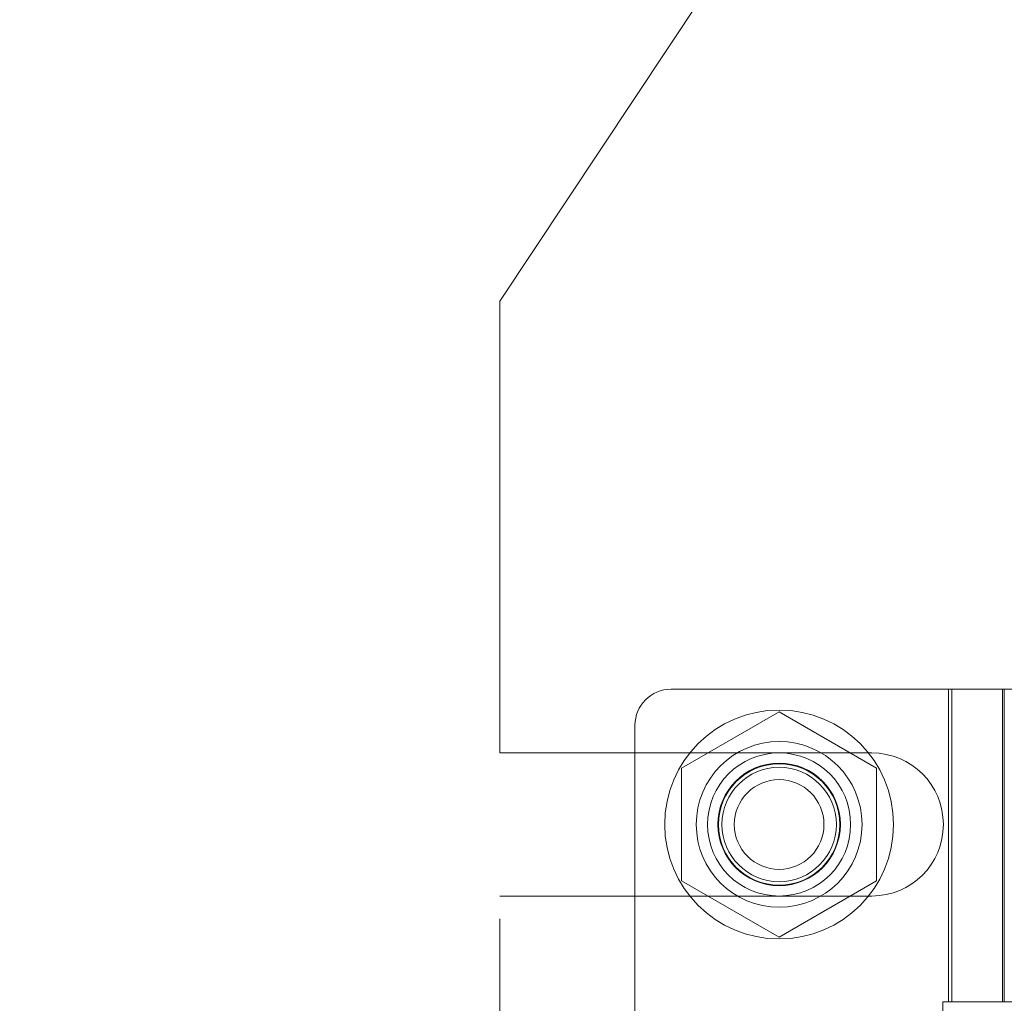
# Model space of a CAD drawing. Header units: inches. Extents: x 0.2 to 10.8, y 0.2 to 8.2.
# Tile 67 of 171: x 1.913 to 2.02, y 5.158 to 5.266. Entities that reach past the tile are written whole.
import ezdxf

# ---------------------------------------------------------------- set-up
doc = ezdxf.new("R2010")
doc.units = ezdxf.units.IN
doc.header["$MEASUREMENT"] = 0
doc.linetypes.add('HIDDEN', pattern=[0.07500000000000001, 0.05, -0.025])
doc.layers.add('DIMENSIONS', color=140, linetype='Continuous')
doc.layers.add('SLD-0', color=179, linetype='Continuous')
doc.styles.add('SLDTEXTSTYLE0', font='TXT', dxfattribs={"width": 0.7})
doc.dimstyles.new('SLDDIMSTYLE0', dxfattribs={"dimtxt": 0.0849609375, "dimasz": 0.13, "dimexe": 0, "dimexo": 0.0625, "dimgap": 0.021240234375, "dimtad": 0, "dimtih": 1, "dimtoh": 1, "dimlfac": 20, "dimrnd": 1e-09, "dimzin": 12, "dimdsep": 46, "dimtxsty": 'SLDTEXTSTYLE0', "dimsah": 1, "dimcen": 0.09, "dimadec": 0, "dimazin": 3, "dimtfac": 1, "dimtofl": 0, "dimtmove": 0, "dimatfit": 3, "dimfxl": 0, "dimfrac": 2, "dimtolj": 1, "dimtzin": 12, "dimarcsym": 0})
doc.dimstyles.new('SLDDIMSTYLE1', dxfattribs={"dimtxt": 0.0849609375, "dimasz": 0.13, "dimexe": 0, "dimexo": 0.0625, "dimgap": 0.021240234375, "dimtad": 0, "dimtih": 1, "dimtoh": 1, "dimlfac": 20, "dimrnd": 1e-09, "dimzin": 12, "dimdsep": 46, "dimtxsty": 'SLDTEXTSTYLE0', "dimsah": 1, "dimcen": 0.09, "dimadec": 0, "dimazin": 3, "dimtfac": 1, "dimtmove": 0, "dimatfit": 0, "dimfxl": 0, "dimfrac": 2, "dimtolj": 1, "dimtzin": 12, "dimarcsym": 0})

# ---------------------------------------------------------------- blocks, each defined once
blk = doc.blocks.new('_D_5')
at = {"layer": 'DIMENSIONS'}
for p, q in [((1.965326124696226, 5.284827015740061), (1.965326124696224, 5.739583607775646)), ((2.056426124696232, 5.452570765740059), (2.05642612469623, 5.739583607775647)), ((1.965326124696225, 5.614583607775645), (1.715326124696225, 5.614583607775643)), ((2.056426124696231, 5.614583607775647), (2.253757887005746, 5.614583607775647)), ((2.368890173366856, 5.614583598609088), (2.340360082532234, 5.614583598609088)), ((2.340360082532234, 5.614583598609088), (2.340360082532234, 5.479552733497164)), ((2.621359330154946, 5.614583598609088), (2.649889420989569, 5.614583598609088)), ((2.649889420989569, 5.614583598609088), (2.649889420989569, 5.479552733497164)), ((2.340360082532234, 5.479552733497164), (2.368890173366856, 5.479552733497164)), ((2.649889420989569, 5.479552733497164), (2.621359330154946, 5.479552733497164))]:
    blk.add_line(p, q, dxfattribs=at)
for points in [[(1.965326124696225, 5.614583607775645), (1.835326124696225, 5.634583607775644), (1.835326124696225, 5.594583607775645)], [(2.056426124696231, 5.614583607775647), (2.186426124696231, 5.594583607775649), (2.186426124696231, 5.634583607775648)]]:
    blk.add_solid(points, dxfattribs=at)
at = {"layer": 'DIMENSIONS', "char_height": 0.08333333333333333, "attachment_point": 1, "style": 'SLDTEXTSTYLE0'}
for s, insert in [('1.82', (2.368890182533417, 5.741025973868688)), ('46.3', (2.368890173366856, 5.586975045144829))]:
    blk.add_mtext(s, dxfattribs=dict(at, insert=insert))
blk = doc.blocks.new('_D_12')
at = {"layer": 'DIMENSIONS'}
for p, q in [((0.8627028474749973, 4.953070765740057), (0.8627028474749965, 5.203070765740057)), ((1.948101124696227, 4.953070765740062), (0.7377028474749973, 4.953070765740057)), ((0.7011287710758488, 4.790471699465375), (0.672598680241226, 4.790471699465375)), ((0.672598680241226, 4.790471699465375), (0.672598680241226, 4.655440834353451)), ((1.024276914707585, 4.790471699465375), (1.052807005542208, 4.790471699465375)), ((1.052807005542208, 4.790471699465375), (1.052807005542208, 4.655440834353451)), ((0.672598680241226, 4.655440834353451), (0.7011287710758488, 4.655440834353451)), ((1.052807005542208, 4.655440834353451), (1.024276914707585, 4.655440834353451)), ((1.915326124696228, 4.617470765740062), (0.7377028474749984, 4.617470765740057)), ((0.8627028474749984, 4.617470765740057), (0.8627028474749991, 4.367470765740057))]:
    blk.add_line(p, q, dxfattribs=at)
for points in [[(0.8627028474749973, 4.953070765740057), (0.8827028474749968, 5.083070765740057), (0.8427028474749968, 5.083070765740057)], [(0.8627028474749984, 4.617470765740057), (0.8427028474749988, 4.487470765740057), (0.8827028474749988, 4.487470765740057)]]:
    blk.add_solid(points, dxfattribs=at)
at = {"layer": 'DIMENSIONS', "char_height": 0.08333333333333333, "attachment_point": 1, "style": 'SLDTEXTSTYLE0'}
for s, insert in [('6.71', (0.7364682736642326, 4.916914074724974)), ('170.5', (0.7011287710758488, 4.762863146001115))]:
    blk.add_mtext(s, dxfattribs=dict(at, insert=insert))
blk = doc.blocks.new('_D_13')
at = {"layer": 'DIMENSIONS'}
for p, q in [((0.332235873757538, 5.368317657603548), (0.3037057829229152, 5.368317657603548)), ((0.3037057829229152, 5.368317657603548), (0.3037057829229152, 5.233286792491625)), ((0.6553840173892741, 5.368317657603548), (0.683914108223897, 5.368317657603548)), ((0.683914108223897, 5.368317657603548), (0.683914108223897, 5.233286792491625)), ((0.8085741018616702, 5.368317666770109), (1.163429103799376, 5.368317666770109)), ((1.163429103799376, 5.368317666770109), (1.163429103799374, 5.284170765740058)), ((1.948101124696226, 5.284170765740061), (1.038429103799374, 5.284170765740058)), ((1.163429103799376, 4.953070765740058), (1.163429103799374, 5.284170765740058)), ((0.3037057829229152, 5.233286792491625), (0.332235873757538, 5.233286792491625)), ((0.683914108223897, 5.233286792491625), (0.6553840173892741, 5.233286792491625)), ((1.948101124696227, 4.953070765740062), (1.038429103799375, 4.953070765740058))]:
    blk.add_line(p, q, dxfattribs=at)
for points in [[(1.163429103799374, 5.284170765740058), (1.143429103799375, 5.154170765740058), (1.183429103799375, 5.154170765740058)], [(1.163429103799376, 4.953070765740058), (1.183429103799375, 5.083070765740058), (1.143429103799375, 5.083070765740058)]]:
    blk.add_solid(points, dxfattribs=at)
at = {"layer": 'DIMENSIONS', "char_height": 0.08333333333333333, "attachment_point": 1, "style": 'SLDTEXTSTYLE0'}
for s, insert in [('6.62', (0.3675753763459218, 5.494760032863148)), ('168.2', (0.332235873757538, 5.340709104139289))]:
    blk.add_mtext(s, dxfattribs=dict(at, insert=insert))

msp = doc.modelspace()

# ---------------------------------------------------------------- linework, layer by layer
at = {"layer": 'SLD-0', "linetype": 'HIDDEN', "lineweight": 18}
for p, q in [((1.998101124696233, 5.284170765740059), (1.965326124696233, 5.234827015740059)), ((1.965326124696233, 5.185483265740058), (1.965326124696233, 5.234827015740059)), ((2.025353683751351, 5.19244478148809), (1.984015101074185, 5.19244478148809)), ((2.014330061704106, 5.19244478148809), (2.014330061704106, 5.158291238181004)), ((2.014705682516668, 5.158291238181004), (2.014705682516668, 5.19244478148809)), ((2.020235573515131, 5.19244478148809), (2.020235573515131, 5.158291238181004)), ((2.02040996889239, 5.19244478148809), (2.02040996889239, 5.158291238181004)), ((1.995826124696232, 5.189968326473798), (1.985176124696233, 5.183819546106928)), ((2.006476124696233, 5.183819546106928), (1.995826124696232, 5.189968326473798)), ((1.98007809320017, 5.188507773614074), (1.98007809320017, 5.048743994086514)), ((1.965326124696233, 5.185483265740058), (2.005951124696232, 5.185483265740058)), ((1.985176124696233, 5.183819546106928), (1.985176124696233, 5.171521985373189)), ((2.006476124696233, 5.171521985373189), (2.006476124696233, 5.183819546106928)), ((1.985176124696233, 5.171521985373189), (1.995826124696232, 5.165373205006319)), ((1.995826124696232, 5.165373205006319), (2.006476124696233, 5.171521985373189)), ((1.965326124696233, 5.067383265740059), (1.965326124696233, 5.169858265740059)), ((1.965326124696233, 5.169858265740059), (2.005951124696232, 5.169858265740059)), ((2.013721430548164, 5.158291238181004), (2.025353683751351, 5.158291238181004)), ((2.013721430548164, 5.158291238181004), (2.013721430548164, 5.078960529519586))]:
    msp.add_line(p, q, dxfattribs=at)
for centre, radius in [((1.995826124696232, 5.177670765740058), 0.01250000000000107), ((1.995826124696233, 5.177681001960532), 0.009055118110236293), ((1.995826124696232, 5.177670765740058), 0.007812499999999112), ((1.995826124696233, 5.177681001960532), 0.006692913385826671), ((1.995826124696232, 5.177670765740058), 0.006625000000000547), ((1.995826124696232, 5.177670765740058), 0.006249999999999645), ((1.995826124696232, 5.177670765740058), 0.004897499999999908)]:
    msp.add_circle(centre, radius, dxfattribs=at)
for centre, radius, start, end in [((1.984015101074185, 5.188507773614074), 0.003937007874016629, 90, 180), ((2.005951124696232, 5.177670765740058), 0.0078125, 270.0000000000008, 90)]:
    msp.add_arc(centre, radius, start, end, dxfattribs=at)

# ---------------------------------------------------------------- dimensions: what is measured, and where the dimension line sits
at = {"layer": 'DIMENSIONS'}
dim = msp.add_linear_dim(base=(2.056426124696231, 5.614583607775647), p1=(1.965326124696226, 5.234827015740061), p2=(2.056426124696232, 5.40257076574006), dimstyle='SLDDIMSTYLE1', dxfattribs=at)
dim.commit()
dim.dimension.update_dxf_attribs({"geometry": '_D_5', "text_midpoint": (2.495124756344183, 5.614583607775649), "dimtype": 160})
for base, p1, p2, dimstyle, picture, middle in [((1.163429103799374, 5.284170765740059), (1.998101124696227, 4.953070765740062), (1.998101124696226, 5.284170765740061), 'SLDDIMSTYLE0', '_D_13', (1.163429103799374, 5.368317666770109)), ((0.8627028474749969, 4.953070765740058), (1.965326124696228, 4.617470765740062), (1.998101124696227, 4.953070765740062), 'SLDDIMSTYLE1', '_D_12', (0.8627028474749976, 4.790471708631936))]:
    dim = msp.add_linear_dim(base=base, p1=p1, p2=p2, angle=90.0000000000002, dimstyle=dimstyle, dxfattribs=at)
    dim.commit()
    dim.dimension.update_dxf_attribs({"geometry": picture, "text_midpoint": middle, "dimtype": 160})

doc.saveas('drawing.dxf')
